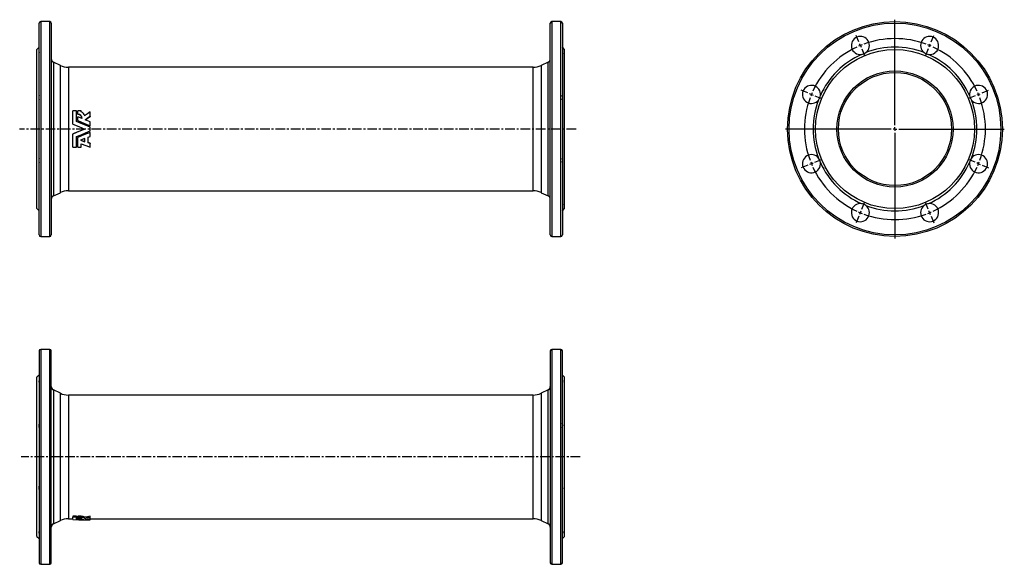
# Model space of a CAD drawing. Extents: x -67 to 1239, y 54 to 777.
import ezdxf

# ---------------------------------------------------------------- set-up
doc = ezdxf.new("R2010")
doc.units = 0
doc.linetypes.add('CENTERX2', pattern=[20.32, 12.7, -2.54, 2.54, -2.54])
doc.layers.get('0').update_dxf_attribs({"linetype": 'CONTINUOUS'})
doc.layers.add('FORMAT', color=7, linetype='CONTINUOUS')

# ---------------------------------------------------------------- blocks, each defined once
blk = doc.blocks.new('SW_CENTERMARKSYMBOL_0')
at = {"layer": 'FORMAT', "color": 0}
for p, q in [((0, 5), (0, 145)), ((-5, 0), (-145, 0)), ((0, 0), (-2.5, 0)), ((0, 0), (0, 2.5)), ((0, 0), (0, -2.5)), ((0, 0), (2.5, 0)), ((5, 0), (145, 0)), ((0, -5), (0, -145))]:
    blk.add_line(p, q, dxfattribs=at)
blk = doc.blocks.new('SW_CENTERMARKSYMBOL_1')
at = {"layer": 'FORMAT', "color": 0}
for p, q in [((-1.9, 4.6), (-5.5, 13.4)), ((93.8, 4.6), (97.4, 13.4)), ((0, 0), (-1, 2.3)), ((0, 0), (1, -2.3)), ((45.9, -105.9), (45.9, 2.5)), ((91.8, 0), (90.9, -2.3)), ((91.8, 0), (92.8, 2.3)), ((1.9, -4.6), (5.5, -13.4)), ((89.9, -4.6), (86.3, -13.4)), ((-69.6, -63), (-78.3, -59.4)), ((-64.9, -64.9), (-67.3, -64)), ((-64.9, -64.9), (-62.6, -65.9)), ((156.8, -64.9), (154.5, -65.9)), ((156.8, -64.9), (159.1, -64)), ((161.4, -63), (170.2, -59.4)), ((-60.3, -66.9), (-51.5, -70.5)), ((152.2, -66.9), (143.4, -70.5)), ((40.9, -110.9), (-67.4, -110.9)), ((45.9, -110.9), (43.4, -110.9)), ((45.9, -110.9), (45.9, -108.4)), ((45.9, -110.9), (45.9, -113.4)), ((45.9, -110.9), (48.4, -110.9)), ((45.9, -115.9), (45.9, -224.2)), ((50.9, -110.9), (159.3, -110.9)), ((-64.9, -156.8), (-62.6, -155.8)), ((-60.3, -154.9), (-51.5, -151.2)), ((152.2, -154.9), (143.4, -151.2)), ((156.8, -156.8), (154.5, -155.8)), ((-69.6, -158.7), (-78.3, -162.3)), ((-64.9, -156.8), (-67.3, -157.7)), ((156.8, -156.8), (159.1, -157.7)), ((161.4, -158.7), (170.2, -162.3)), ((1.9, -217.1), (5.5, -208.3)), ((89.9, -217.1), (86.3, -208.3)), ((0, -221.7), (-1, -224)), ((0, -221.7), (1, -219.4)), ((91.8, -221.7), (90.9, -219.4)), ((91.8, -221.7), (92.8, -224)), ((-1.9, -226.4), (-5.5, -235.1)), ((93.8, -226.4), (97.4, -235.1))]:
    blk.add_line(p, q, dxfattribs=at)
for start, end in [(111.3063, 112.5), (69.8873, 110.1127), (67.5, 68.6937), (114.8873, 155.1127), (112.5, 113.6937), (66.3063, 67.5), (24.8873, 65.1127), (157.5, 158.6937), (156.3063, 157.5), (22.5, 23.6937), (21.3063, 22.5), (159.8873, 200.1127), (339.8873, 20.1127), (201.3063, 202.5), (337.5, 338.6937), (202.5, 203.6937), (204.8873, 245.1127), (294.8873, 335.1127), (336.3063, 337.5), (246.3063, 247.5), (247.5, 248.6937), (291.3063, 292.5), (292.5, 293.6937), (249.8873, 290.1127)]:
    blk.add_arc((45.9, -110.9), 120, start, end, dxfattribs=at)

msp = doc.modelspace()

# ---------------------------------------------------------------- linework, layer by layer
at = {"color": 7, "linetype": 'CONTINUOUS'}
for p, q in [((-40.9, 491.2), (-40.9, 772.2)), ((-26.9, 774.2), (-38.9, 774.2)), ((-24.9, 772.2), (-24.9, 631.7)), ((637.1, 491.2), (637.1, 772.2)), ((651.1, 774.2), (639.1, 774.2)), ((653.1, 772.2), (653.1, 631.7)), ((-40.9, 740.2), (-43.9, 737.2)), ((-43.9, 631.7), (-43.9, 737.2)), ((656.1, 737.2), (653.1, 740.2)), ((656.1, 631.7), (656.1, 737.2)), ((-12.8, 716), (-22, 720.3)), ((634.2, 720.3), (624.9, 716)), ((614.4, 713.7), (-2.2, 713.7)), ((3.8, 638.3), (3.8, 655.8)), ((8.5, 655.8), (3.8, 655.8)), ((8.5, 641.6), (8.5, 655.8)), ((14.9, 655.8), (10.3, 655.8)), ((10.3, 651.3), (10.3, 655.8)), ((14.9, 654.4), (14.9, 655.8)), ((26.6, 648.8), (26.6, 654.6)), ((10.3, 651.3), (10.3, 650.9)), ((10.3, 642.8), (10.3, 648)), ((16.3, 645.6), (10.3, 648)), ((10.3, 642.8), (10.3, 642.6)), ((26.6, 641.3), (20.2, 643.9)), ((26.6, 648.8), (26.6, 648.5)), ((26.6, 636.1), (26.6, 641.3)), ((-43.9, 526.2), (-43.9, 631.7)), ((-24.9, 631.7), (-24.9, 491.2)), ((3.8, 638.2), (3.8, 638.3)), ((26.6, 636.1), (26.6, 636)), ((26.6, 629.2), (26.6, 634.1)), ((26.6, 627.3), (26.6, 627.2)), ((26.6, 622), (26.6, 627.2)), ((653.1, 631.7), (653.1, 491.2)), ((656.1, 526.2), (656.1, 631.7)), ((3.8, 625.2), (3.8, 625)), ((3.8, 607.6), (3.8, 625)), ((8.5, 607.6), (8.5, 621.8)), ((10.3, 620.7), (10.3, 620.5)), ((10.3, 607.6), (10.3, 620.5)), ((19.8, 619.2), (14.1, 616.9)), ((14.1, 616.9), (19.8, 614.7)), ((14.4, 617), (19.8, 615)), ((19.8, 614.7), (19.8, 619.2)), ((24.1, 621), (26.6, 622)), ((24.1, 613.5), (24.1, 621)), ((3.8, 607.6), (8.5, 607.6)), ((10.3, 607.6), (14.9, 607.6)), ((14.9, 607.6), (14.9, 612)), ((26.6, 612.9), (24.1, 613.9)), ((26.6, 612.6), (24.1, 613.5)), ((26.6, 612.9), (26.6, 612.6)), ((26.6, 607.6), (26.6, 612.6)), ((-2.2, 549.7), (614.4, 549.7)), ((-22, 543), (-12.8, 547.3)), ((624.9, 547.3), (634.2, 543)), ((-43.9, 526.2), (-40.9, 523.2)), ((653.1, 523.2), (656.1, 526.2)), ((-38.9, 489.2), (-26.9, 489.2)), ((639.1, 489.2), (651.1, 489.2)), ((-40.9, 337.5), (-40.9, 56.5)), ((-26.9, 339.5), (-38.9, 339.5)), ((-24.9, 56.5), (-24.9, 337.5)), ((637.1, 337.5), (637.1, 56.5)), ((651.1, 339.5), (639.1, 339.5)), ((653.1, 56.5), (653.1, 337.5)), ((-40.9, 305.5), (-43.9, 302.5)), ((-43.9, 91.5), (-43.9, 302.5)), ((656.1, 302.5), (653.1, 305.5)), ((656.1, 91.5), (656.1, 302.5)), ((-12.8, 281.3), (-22, 285.7)), ((614.4, 279), (-2.2, 279)), ((634.2, 285.7), (624.9, 281.3)), ((8.5, 118.5), (3.8, 118.5)), ((3.8, 118.5), (3.8, 117)), ((8.5, 118.5), (8.5, 117)), ((14.9, 118.5), (10.3, 118.5)), ((10.3, 117), (10.3, 118.5)), ((14.9, 117), (14.9, 118.5)), ((26.6, 116.7), (26.6, 118.2)), ((-22, 108.3), (-12.8, 112.7)), ((-2.2, 115), (3.8, 115)), ((8.5, 117), (3.8, 117)), ((3.8, 113.8), (3.8, 117)), ((8.5, 114.1), (8.5, 117)), ((10.3, 115.5), (8.5, 115.6)), ((14.9, 117), (10.3, 117)), ((10.3, 115.8), (10.3, 117)), ((10.3, 115.1), (10.3, 115.8)), ((10.3, 114.2), (10.3, 115.1)), ((16.3, 114.7), (10.3, 115.1)), ((14.9, 116.7), (14.9, 117)), ((19.4, 115.4), (19.4, 116.8)), ((19.8, 113.5), (26.6, 113.5)), ((26.6, 114.1), (20.2, 114.4)), ((26.6, 115.3), (26.6, 116.7)), ((26.6, 114.1), (26.6, 115.3)), ((26.6, 115), (614.4, 115)), ((26.6, 113.6), (26.6, 114.1)), ((26.6, 113.6), (26.6, 113.5)), ((26.6, 113.5), (26.6, 113.5)), ((624.9, 112.7), (634.2, 108.3)), ((-43.9, 91.5), (-40.9, 88.5)), ((653.1, 88.5), (656.1, 91.5)), ((-38.9, 54.5), (-26.9, 54.5)), ((639.1, 54.5), (651.1, 54.5))]:
    msp.add_line(p, q, dxfattribs=at)
at = {"color": 8, "linetype": 'CONTINUOUS'}
for p, q in [((-38.9, 774.2), (-38.9, 489.2)), ((-26.9, 631.7), (-26.9, 774.2)), ((639.1, 774.2), (639.1, 489.2)), ((651.1, 631.7), (651.1, 774.2)), ((-22, 720.3), (-22, 631.7)), ((634.2, 543), (634.2, 720.3)), ((-12.8, 631.7), (-12.8, 716)), ((-2.2, 713.7), (-2.2, 631.7)), ((614.4, 631.7), (614.4, 713.7)), ((624.9, 716), (624.9, 547.3)), ((-26.9, 489.2), (-26.9, 631.7)), ((-22, 631.7), (-22, 543)), ((-12.8, 547.3), (-12.8, 631.7)), ((-2.2, 631.7), (-2.2, 549.7)), ((614.4, 549.7), (614.4, 631.7)), ((651.1, 489.2), (651.1, 631.7)), ((-38.9, 339.5), (-38.9, 54.5)), ((-26.9, 54.5), (-26.9, 339.5)), ((639.1, 339.5), (639.1, 54.5)), ((651.1, 54.5), (651.1, 339.5)), ((-22, 285.7), (-22, 108.3)), ((-12.8, 112.7), (-12.8, 281.3)), ((-2.2, 279), (-2.2, 115)), ((614.4, 115), (614.4, 279)), ((624.9, 281.3), (624.9, 112.7)), ((634.2, 108.3), (634.2, 285.7))]:
    msp.add_line(p, q, dxfattribs=at)
at = {"color": 7, "linetype": 'CONTINUOUS', "flags": 128}
for points in [[(-40.9, 733.1), (-41.1, 732.7), (-41.2, 732.3), (-41.4, 732), (-41.4, 731.7), (-41.4, 731.4), (-41.4, 731.1), (-41.3, 730.9), (-41.2, 730.8), (-40.9, 730.6)], [(653.1, 733.1), (653.3, 732.7), (653.4, 732.3), (653.5, 732), (653.6, 731.7), (653.6, 731.4), (653.5, 731.1), (653.5, 730.9), (653.3, 730.8), (653.1, 730.6)], [(26.6, 654.6), (23, 652), (19.4, 649.3)], [(26.6, 634.1), (20.6, 636.6), (14.6, 639.1), (8.5, 641.6)], [(10.3, 642.8), (18.5, 639.5), (26.6, 636.1)], [(10.3, 642.6), (18.5, 639.3), (26.6, 636)], [(20.2, 643.9), (23.4, 646.4), (26.6, 648.8)], [(20.4, 643.9), (23.4, 646.1), (26.6, 648.5)], [(3.8, 638.3), (11.8, 635), (19.8, 631.7)], [(3.8, 638.2), (11.8, 634.9), (19.8, 631.7)], [(19.8, 631.7), (11.8, 628.4), (3.8, 625)], [(19.8, 631.7), (11.8, 628.4), (3.8, 625.2)], [(8.5, 621.8), (14.6, 624.2), (20.6, 626.7), (26.6, 629.2)], [(26.6, 627.3), (18.5, 624), (10.3, 620.7)], [(26.6, 627.2), (18.5, 623.9), (10.3, 620.5)], [(14.9, 612), (20.8, 609.8), (26.6, 607.6)], [(-40.9, 532.7), (-41.1, 532.6), (-41.2, 532.5), (-41.4, 532.3), (-41.4, 532.1), (-41.4, 531.8), (-41.4, 531.5), (-41.3, 531.2), (-41.2, 530.8), (-40.9, 530.2)], [(653.1, 532.7), (653.3, 532.6), (653.4, 532.5), (653.5, 532.3), (653.6, 532.1), (653.6, 531.8), (653.5, 531.5), (653.5, 531.2), (653.3, 530.8), (653.1, 530.2)], [(-40.9, 298.4), (-41.1, 298), (-41.2, 297.7), (-41.4, 297.3), (-41.4, 297), (-41.4, 296.7), (-41.4, 296.5), (-41.3, 296.3), (-41.2, 296.1), (-40.9, 295.9)], [(653.1, 298.4), (653.3, 298), (653.4, 297.7), (653.5, 297.3), (653.6, 297), (653.6, 296.7), (653.5, 296.5), (653.5, 296.3), (653.3, 296.1), (653.1, 295.9)], [(26.6, 118.2), (23, 117.5), (19.4, 116.8)], [(3.8, 113.8), (11.8, 113.6), (19.8, 113.5)], [(10.3, 115.8), (11.1, 115.8), (11.9, 115.8), (12.7, 115.7), (13.3, 115.6), (13.9, 115.6), (14.4, 115.5), (14.8, 115.4), (15.2, 115.3), (15.6, 115.1), (15.9, 115), (16.1, 114.9), (16.2, 114.8), (16.3, 114.7)], [(10.3, 114.2), (18.5, 113.9), (26.6, 113.6)], [(26.6, 116.7), (23, 116), (19.4, 115.4)], [(20.2, 114.4), (23.4, 114.8), (26.6, 115.3)], [(-40.9, 98), (-41.1, 98), (-41.2, 97.8), (-41.4, 97.6), (-41.4, 97.4), (-41.4, 97.1), (-41.4, 96.9), (-41.3, 96.5), (-41.2, 96.1), (-40.9, 95.6)], [(653.1, 98), (653.3, 98), (653.4, 97.8), (653.5, 97.6), (653.6, 97.4), (653.6, 97.1), (653.5, 96.9), (653.5, 96.5), (653.3, 96.1), (653.1, 95.6)]]:
    msp.add_lwpolyline(points, dxfattribs=at)
at = {"color": 7, "linetype": 'CONTINUOUS'}
for radius in [142.5, 105.5, 77, 75]:
    msp.add_circle((1094.3, 631.7), radius, dxfattribs=at)
at = {"color": 8, "linetype": 'CONTINUOUS'}
msp.add_circle((1094.3, 631.7), 140.5, dxfattribs=at)
at = {"color": 7, "linetype": 'CONTINUOUS'}
for centre, radius, start, end in [((-38.9, 772.2), 2, 90, 180), ((-26.9, 772.2), 2, 0, 90), ((639.1, 772.2), 2, 90, 180), ((651.1, 772.2), 2, 0, 90), ((1048.4, 742.5), 12, 308.2589, 276.7411), ((1140.3, 742.5), 12, 263.2589, 231.7411), ((1048.4, 742.5), 12, 276.7429, 308.2571), ((1094.3, 631.7), 108.5, 69.2213, 110.7787), ((1140.3, 742.5), 12, 231.7428, 263.2572), ((-19.9, 724.9), 5, 180, 245), ((632.1, 724.9), 5, 295, 0), ((1094.3, 631.7), 108.5, 114.2213, 155.7787), ((1094.3, 631.7), 108.5, 24.2213, 65.7787), ((-2.2, 738.7), 25, 245, 270), ((614.4, 738.7), 25, 270, 295), ((983.5, 677.6), 12, 353.2589, 321.7411), ((1205.2, 677.6), 12, 218.2589, 186.7411), ((-32.1, 673.2), 9.33, 161.171, 198.829), ((644.2, 673.2), 9.33, 341.171, 18.829), ((1094.3, 631.7), 108.5, 159.2213, 200.7787), ((983.5, 677.6), 12, 321.7428, 353.2572), ((1205.2, 677.6), 12, 186.7429, 218.2571), ((1094.3, 631.7), 108.5, 339.2213, 20.7787), ((12.5, 647.8), 7.09, 12.0724, 69.6811), ((10.4, 645.3), 5.92, 2.0193, 90.1828), ((10.4, 645.1), 5.85, 4.8992, 90.8118), ((-32.1, 590.2), 9.3, 161.1007, 198.8993), ((644.3, 590.2), 9.3, 341.1007, 18.8993), ((983.5, 585.7), 12, 38.2589, 6.7411), ((983.5, 585.7), 12, 6.7429, 38.2571), ((1205.2, 585.7), 12, 173.2589, 141.7411), ((1205.2, 585.7), 12, 141.7428, 173.2572), ((1094.3, 631.7), 108.5, 204.2213, 245.7787), ((1094.3, 631.7), 108.5, 294.2213, 335.7787), ((-2.2, 524.7), 25, 90, 115), ((614.4, 524.7), 25, 65, 90), ((-19.9, 538.5), 5, 115, 180), ((632.1, 538.5), 5, 0, 65), ((1048.4, 520.8), 12, 83.2589, 51.7411), ((1048.4, 520.8), 12, 51.7428, 83.2572), ((1094.3, 631.7), 108.5, 249.2213, 290.7787), ((1140.3, 520.8), 12, 128.2589, 96.7411), ((1140.3, 520.8), 12, 96.7429, 128.2571), ((-38.9, 491.2), 2, 180, 270), ((-26.9, 491.2), 2, 270, 0), ((639.1, 491.2), 2, 180, 270), ((651.1, 491.2), 2, 270, 0), ((-38.9, 337.5), 2, 90, 180), ((-26.9, 337.5), 2, 0, 90), ((639.1, 337.5), 2, 90, 180), ((651.1, 337.5), 2, 0, 90), ((-19.9, 290.2), 5, 180, 245), ((632.1, 290.2), 5, 295, 0), ((-2.2, 304), 25, 245, 270), ((614.4, 304), 25, 270, 295), ((-32.1, 238.5), 9.33, 161.171, 198.829), ((644.2, 238.5), 9.33, 341.171, 18.829), ((-32.1, 155.5), 9.3, 161.1007, 198.8993), ((644.3, 155.5), 9.3, 341.1007, 18.8993), ((14.8, 109), 9.07, 59.3834, 89.0598), ((-19.9, 103.8), 5, 115, 180), ((-2.2, 90), 25, 90, 115), ((32.5, 601.5), 488, 267.1779, 269.306), ((14.7, 107.7), 9.01, 58.9801, 88.9154), ((614.4, 90), 25, 65, 90), ((632.1, 103.8), 5, 0, 65), ((-38.9, 56.5), 2, 180, 270), ((-26.9, 56.5), 2, 270, 0), ((639.1, 56.5), 2, 180, 270), ((651.1, 56.5), 2, 270, 0)]:
    msp.add_arc(centre, radius, start, end, dxfattribs=at)
at = {"layer": 'FORMAT', "linetype": 'CENTERX2'}
for p, q in [((671.3, 631.7), (-66.8, 631.7)), ((676.8, 197), (-64.9, 197))]:
    msp.add_line(p, q, dxfattribs=at)

# ---------------------------------------------------------------- block references
at = {"layer": 'FORMAT'}
for name, p in [('SW_CENTERMARKSYMBOL_0', (1094.3, 631.7)), ('SW_CENTERMARKSYMBOL_1', (1048.4, 742.5))]:
    msp.add_blockref(name, p, dxfattribs=at)

doc.saveas('drawing.dxf')
